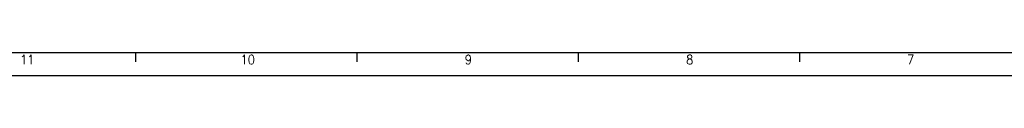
# Model space of a CAD drawing. Header units: millimetres. Extents: x -235 to 2099, y -109 to 485.
# Tile 6 of 39: x 95 to 309, y -109 to -104. Entities that reach past the tile are written whole.
import ezdxf

# ---------------------------------------------------------------- set-up
doc = ezdxf.new("R2010")
doc.units = ezdxf.units.MM
doc.layers.add('1', color=7, linetype='Continuous')
doc.styles.add('CONVERTER_11', font='txt.shx', dxfattribs={"width": 0.9})

# ---------------------------------------------------------------- blocks, each defined once
blk = doc.blocks.new('Marco_a1', base_point=(184.81, 187.78))
at = {"layer": '1', "color": 7, "linetype": 'Continuous'}
blk.add_line((-215.19, -104.22), (599.81, -104.22), dxfattribs=at)
at = {"layer": '1', "color": 2, "linetype": 'Continuous'}
for p, q in [((120.4, -104.27), (120.4, -106.27)), ((168.34, -104.27), (168.34, -106.27)), ((216.29, -104.27), (216.29, -106.27)), ((264.23, -104.27), (264.23, -106.27)), ((-235.19, -109.22), (604.81, -109.22))]:
    blk.add_line(p, q, dxfattribs=at)
at = {"layer": '1', "color": 2, "char_height": 2, "attachment_point": 4, "line_spacing_factor": 1.20048, "style": 'CONVERTER_11'}
for s, insert in [('11', (95.45, -105.77)), ('10', (143.2, -105.77)), ('9', (191.74, -105.77)), ('8', (239.67, -105.77)), ('7', (287.47, -105.77))]:
    blk.add_mtext(s, dxfattribs=dict(at, insert=insert))
blk = doc.blocks.new('Top', base_point=(184.81, 187.78))
blk.add_blockref('Marco_a1', (184.81, 187.78))
blk = doc.blocks.new('_dummy_frame__111', base_point=(-235.19, -174.57))
blk.add_blockref('Top', (184.81, 187.78))
blk = doc.blocks.new('_dummy_frame__112', base_point=(-346.5, -309.51))
at = {"layer": '1'}
blk.add_blockref('_dummy_frame__111', (-235.19, -174.57), dxfattribs=at)

msp = doc.modelspace()

# ---------------------------------------------------------------- block references
at = {"layer": '1'}
msp.add_blockref('_dummy_frame__112', (-346.5, -309.51), dxfattribs=at)

doc.saveas('drawing.dxf')
